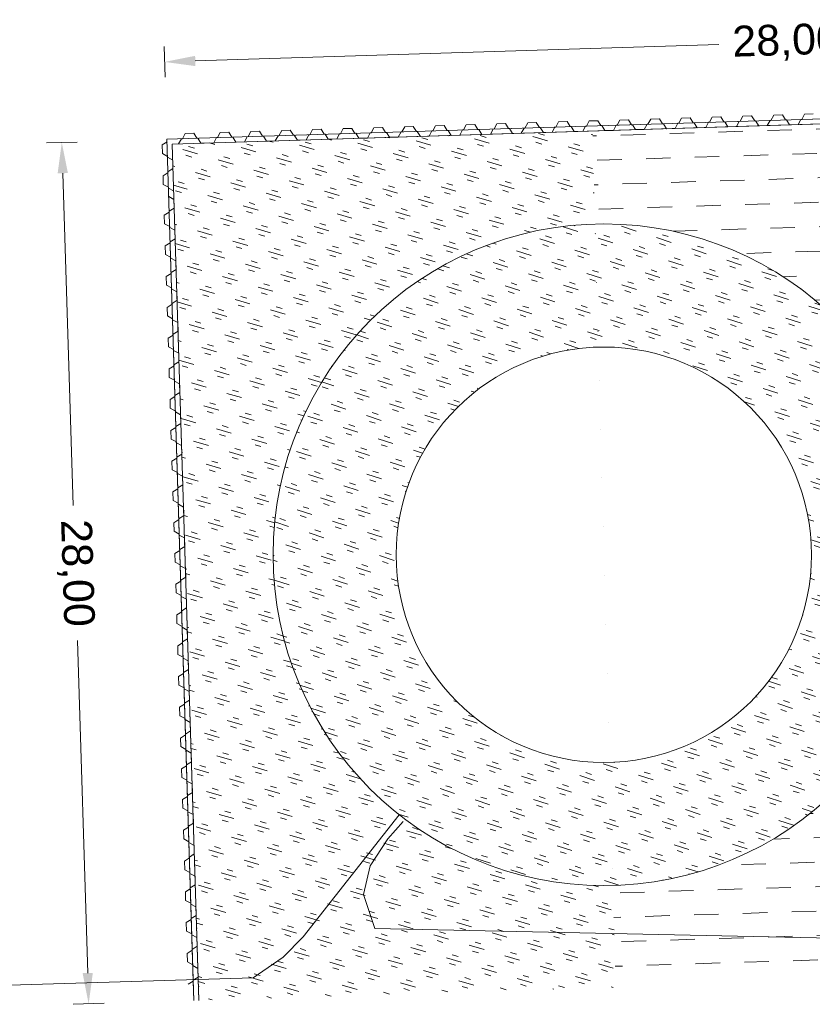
# Model space of a CAD drawing. Header units: metres. Extents: x 68442 to 71740, y 407111 to 411160.
# Tile 152 of 186: x 69305 to 69331, y 409077 to 409109. Entities that reach past the tile are written whole.
import ezdxf

# ---------------------------------------------------------------- set-up
doc = ezdxf.new("R2010")
doc.units = ezdxf.units.M
doc.layers.get('Defpoints').update_dxf_attribs({"lineweight": 0})
doc.layers.add('MACG_n_inr_damwand', color=1, linetype='Continuous', lineweight=0, plot=False, transparency=0.8)
for name, color, linetype, lineweight, transparency in [('MACG_n_maatvoering', 3, 'Continuous', 0, 0.8), ('MACG_n_vhr_arc_gravel', 34, 'Continuous', 0, 0.8), ('MACG_n_vhr_arc_preassembly_13.5', 6, 'Continuous', 0, 0.8), ('MACG_n_vhr_kant_', 7, 'Continuous', 0, 0.8)]:
    doc.layers.add(name, color=color, linetype=linetype, lineweight=lineweight, transparency=transparency)
doc.layers.add('RS AB Kabel', color=224, linetype='Continuous', lineweight=0)
doc.layers.add('RS AB Mantelbuis', color=1, linetype='Continuous', lineweight=0)
doc.styles.add('MACG_standaard', font='arial.ttf', dxfattribs={"height": 2})
doc.dimstyles.new('MACG_standaard', dxfattribs={"dimscale": 0, "dimtxt": 2, "dimasz": 2, "dimexe": 1, "dimexo": 0.1, "dimgap": 1, "dimtad": 0, "dimzin": 1, "dimtxsty": 'MACG_standaard', "dimcen": 0, "dimclrd": 256, "dimclre": 256, "dimclrt": 256, "dimazin": 0, "dimtfac": 1, "dimtofl": 0, "dimtmove": 1, "dimatfit": 3, "dimfxl": 1, "dimfxlon": 1, "dimtfill": 1, "dimlwd": -1, "dimlwe": -1, "dimarcsym": 0})

# ---------------------------------------------------------------- blocks, each defined once
blk = doc.blocks.new('*D5')
at = {"layer": 'Defpoints', "color": 0, "transparency": 16777216}
for p in [(69309.79916262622, 409105.5034721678), (69306.38161901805, 409105.3968479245), (69310.67231223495, 409077.5170895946)]:
    blk.add_point(p, dxfattribs=at)
at = {"layer": 'MACG_n_maatvoering', "transparency": 16777216}
for p, q in [((69306.88137584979, 409105.4124398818), (69305.88186218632, 409105.3812559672)), ((69306.41280293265, 409104.397334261), (69306.74977427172, 409093.596655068)), ((69307.22358471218, 409078.4099790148), (69306.8866133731, 409089.2106582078)), ((69307.75452545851, 409077.4260573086), (69306.75501179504, 409077.394873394))]:
    blk.add_line(p, q, dxfattribs=at)
for points in [[(69306.57938854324, 409104.4025315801), (69306.24621732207, 409104.392136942), (69306.38161901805, 409105.3968479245)], [(69307.39017032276, 409078.4151763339), (69307.0569991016, 409078.4047816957), (69307.25476862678, 409077.4104653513)]]:
    blk.add_solid(points, dxfattribs=at)
at = {"layer": 'MACG_n_maatvoering', "transparency": 16777216, "insert": (69306.81819382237, 409091.4036566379), "char_height": 1, "attachment_point": 5, "rotation": 271.7869963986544, "style": 'MACG_standaard', "bg_fill": 3, "box_fill_scale": 1.1, "bg_fill_color": 256, "bg_fill_true_color": 13158600, "bg_fill_transparency": 0}
blk.add_mtext('28,00', dxfattribs=at)
blk = doc.blocks.new('*D4')
at = {"layer": 'Defpoints', "color": 0, "transparency": 16777216}
for p in [(69337.70773773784, 409108.8868842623), (69337.7860277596, 409106.3761684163), (69309.79916262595, 409105.5034721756)]:
    blk.add_point(p, dxfattribs=at)
at = {"layer": 'MACG_n_maatvoering', "transparency": 16777216}
for p, q in [((69337.72332133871, 409108.3871271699), (69337.69215413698, 409109.3866413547)), ((69336.70822355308, 409108.8557170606), (69332.11817369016, 409108.7125885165)), ((69309.73645620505, 409107.5144309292), (69309.70528900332, 409108.513945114)), ((69310.72038678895, 409108.0453552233), (69327.73217454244, 409108.5758227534))]:
    blk.add_line(p, q, dxfattribs=at)
for points in [[(69336.70302901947, 409109.0223027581), (69336.71341808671, 409108.6891313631), (69337.70773773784, 409108.8868842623)], [(69310.71519225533, 409108.2119409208), (69310.72558132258, 409107.8787695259), (69309.72087260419, 409108.0141880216)]]:
    blk.add_solid(points, dxfattribs=at)
at = {"layer": 'MACG_n_maatvoering', "transparency": 16777216, "insert": (69329.92517411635, 409108.644205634), "char_height": 1, "attachment_point": 5, "rotation": 1.7860383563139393, "style": 'MACG_standaard', "bg_fill": 3, "box_fill_scale": 1.1, "bg_fill_color": 256, "bg_fill_true_color": 13158600, "bg_fill_transparency": 0}
blk.add_mtext('28,00', dxfattribs=at)

msp = doc.modelspace()

# ---------------------------------------------------------------- hatches: boundary and pattern name
at = {"layer": 'MACG_n_vhr_arc_gravel'}
h = msp.add_hatch(dxfattribs=at)
h.set_pattern_fill('GOST_GLASS', color=256, scale=0.2, angle=297.1173132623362, style=0)
h.set_pattern_definition([(343.6861343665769, (34654.98766269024, 204552.5815414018), (0.4073030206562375, -0.7443817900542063), [0.5, -0.7000000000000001]), (343.6861343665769, (34655.08948842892, 204552.3954459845), (0.4073030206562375, -0.7443817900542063), [0.2, -1]), (343.6861343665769, (34655.17375810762, 204552.6833671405), (0.4073030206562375, -0.7443817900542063), [0.2, -1])])
edge = h.paths.add_edge_path()
edge.add_line((69323.70569002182, 409102.7459704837), (69323.63470121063, 409105.7698189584))
edge.add_line((69323.63470121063, 409105.7698189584), (69309.96969301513, 409105.3437095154))
edge.add_line((69309.96969301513, 409105.3437095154), (69310.83719940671, 409077.5222409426))
edge.add_line((69310.83719940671, 409077.5222409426), (69324.38358543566, 409077.9454524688))
edge.add_line((69324.38358543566, 409077.9454524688), (69324.29430997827, 409081.2540295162))
edge.add_arc((69324.00000000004, 409092), 10.75000000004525, 181.5688211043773, 271.56882110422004, ccw=False)
edge.add_arc((69323.99999999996, 409092.0000000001), 10.74999999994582, 91.56882110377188, 181.5688211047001, ccw=False)
h = msp.add_hatch(dxfattribs=at)
h.set_pattern_fill('GOST_GLASS', color=256, scale=0.2, angle=297.1173132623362, style=0)
h.set_pattern_definition([(342.1173132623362, (367.9999999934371, 12.00000000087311), (0.3867709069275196, -0.7552537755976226), [0.5, -0.7000000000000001]), (342.1173132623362, (368.0966927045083, 11.8111865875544), (0.3867709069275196, -0.7552537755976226), [0.2, -1]), (342.1173132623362, (368.1888134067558, 12.09669271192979), (0.3867709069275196, -0.7552537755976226), [0.2, -1])])
h.paths.add_polyline_path([(69334.75000000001, 409091.9999999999, 1), (69313.24999999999, 409091.9999999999, 1)])
h.paths.add_polyline_path([(69317.25000000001, 409091.9999999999, -1), (69330.74999999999, 409091.9999999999, -1)], flags=16)
at = {"layer": 'MACG_n_vhr_arc_preassembly_13.5'}
h = msp.add_hatch(dxfattribs=at)
h.set_pattern_fill('DASH', color=256, scale=0.4999999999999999, angle=181.7860383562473)
h.set_pattern_definition([(181.7860383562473, (69982.3729599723, 409427.9198574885), (-0.7686254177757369, -0.8181033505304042), [0.7937499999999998, -0.7937499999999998])])
edge = h.paths.add_edge_path()
edge.add_line((69323.81520071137, 409098.7474698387), (69323.7056900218, 409102.7459704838))
edge.add_arc((69324.00000000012, 409091.9999999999), 10.75000000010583, 91.56882110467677, 181.5688211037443)
edge.add_arc((69324.00000000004, 409092.0000000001), 10.75000000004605, 181.5688211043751, 271.5688211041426)
edge.add_line((69324.29430997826, 409081.2540295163), (69324.18479928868, 409085.2525301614))
edge.add_arc((69324.00000000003, 409092), 6.749999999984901, 181.5688211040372, 271.56882110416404, ccw=False)
edge.add_arc((69323.99999999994, 409092.0000000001), 6.749999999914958, 91.56882110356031, 181.5688211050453, ccw=False)
edge = h.paths.add_edge_path(flags=16)
edge.add_arc((69323.99999999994, 409092.0000000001), 6.749999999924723, 91.56882110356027, 181.5688211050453)
edge.add_arc((69324.00000000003, 409092), 6.74999999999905, 181.5688211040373, 271.568821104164)
edge.add_line((69324.18479928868, 409085.2525301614), (69323.81520071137, 409098.7474698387))
edge = h.paths.add_edge_path(flags=16)
edge.add_arc((69324, 409091.9999999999), 6.749999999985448, 0, 360)
edge = h.paths.add_edge_path()
edge.add_arc((69324.00000000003, 409091.9999999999), 10.75, 0, 360)
edge = h.paths.add_edge_path(flags=16)
edge.add_arc((69324.00000000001, 409091.9999999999), 6.749999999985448, 0, 360)
edge = h.paths.add_edge_path(flags=16)
edge.add_arc((69324, 409091.9999999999), 6.749999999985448, 0, 360)
edge = h.paths.add_edge_path(flags=16)
edge.add_arc((69324.00000000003, 409091.9999999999), 6.75, 0, 360)
h.paths.add_polyline_path([(69324.38261980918, 409077.945422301), (69323.63470121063, 409105.7698189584), (69337.62625050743, 409106.2061059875), (69338.16758788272, 409088.8851818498), (69344.16467299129, 409089.0721850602), (69344.4129769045, 409081.0754525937), (69338.0704426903, 409080.8775713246), (69338.1483492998, 409078.380491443)])

# ---------------------------------------------------------------- linework, layer by layer
at = {"layer": 'MACG_n_inr_damwand'}
for p, q in [((69309.79963058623, 409105.5034867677), (69337.6008705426, 409106.3708600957)), ((69309.96969294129, 409105.3437118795), (69337.29970947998, 409106.1959260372)), ((69323.43447306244, 409105.9286555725), (69323.5242985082, 409106.0960813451)), ((69323.5242985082, 409106.0960813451), (69323.80416247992, 409106.1048081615)), ((69323.80416247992, 409106.1048081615), (69323.90424472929, 409105.9433041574)), ((69324.4339872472, 409105.9598227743), (69324.52381269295, 409106.1272485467)), ((69324.52381269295, 409106.1272485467), (69324.80367666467, 409106.1359753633)), ((69324.80367666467, 409106.1359753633), (69324.90375891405, 409105.9744713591)), ((69325.43350143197, 409105.990989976), (69325.52332687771, 409106.1584157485)), ((69325.52332687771, 409106.1584157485), (69325.80319084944, 409106.167142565)), ((69325.80319084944, 409106.167142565), (69325.9032730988, 409106.0056385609)), ((69326.43301561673, 409106.0221571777), (69326.52284106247, 409106.1895829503)), ((69326.52284106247, 409106.1895829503), (69326.80270503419, 409106.1983097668)), ((69326.80270503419, 409106.1983097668), (69326.90278728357, 409106.0368057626)), ((69327.43252980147, 409106.0533243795), (69327.52235524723, 409106.220750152)), ((69327.52235524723, 409106.220750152), (69327.80221921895, 409106.2294769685)), ((69327.80221921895, 409106.2294769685), (69327.90230146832, 409106.0679729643)), ((69328.31223311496, 409105.9161307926), (69328.4020585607, 409106.0835565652)), ((69328.4020585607, 409106.0835565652), (69328.43204398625, 409106.0844915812)), ((69328.43204398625, 409106.0844915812), (69328.52186943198, 409106.2519173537)), ((69328.52186943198, 409106.2519173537), (69328.80173340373, 409106.2606441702)), ((69328.80173340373, 409106.2606441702), (69328.90181565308, 409106.099140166)), ((69328.90181565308, 409106.099140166), (69328.91680836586, 409106.0996076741)), ((69328.91680836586, 409106.0996076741), (69328.93180107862, 409106.1000751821)), ((69328.93180107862, 409106.1000751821), (69329.03188332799, 409105.9385711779)), ((69329.31174729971, 409105.9472979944), (69329.40157274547, 409106.1147237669)), ((69329.40157274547, 409106.1147237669), (69329.431558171, 409106.1156587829)), ((69329.431558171, 409106.1156587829), (69329.52138361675, 409106.2830845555)), ((69329.52138361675, 409106.2830845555), (69329.80124758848, 409106.291811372)), ((69329.80124758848, 409106.291811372), (69329.90132983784, 409106.1303073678)), ((69329.90132983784, 409106.1303073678), (69329.9163225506, 409106.1307748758)), ((69329.9163225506, 409106.1307748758), (69329.93131526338, 409106.1312423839)), ((69329.93131526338, 409106.1312423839), (69330.03139751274, 409105.9697383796)), ((69330.31126148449, 409105.9784651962), (69330.40108693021, 409106.1458909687)), ((69330.40108693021, 409106.1458909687), (69330.43107235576, 409106.1468259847)), ((69330.43107235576, 409106.1468259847), (69330.5208978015, 409106.3142517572)), ((69330.5208978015, 409106.3142517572), (69330.80076177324, 409106.3229785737)), ((69312.52964247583, 409105.7532421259), (69312.80950644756, 409105.7619689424)), ((69312.80950644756, 409105.7619689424), (69312.90958869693, 409105.6004649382)), ((69313.43933121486, 409105.6169835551), (69313.52915666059, 409105.7844093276)), ((69313.52915666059, 409105.7844093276), (69313.80902063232, 409105.7931361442)), ((69313.80902063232, 409105.7931361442), (69313.90910288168, 409105.63163214)), ((69314.4388453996, 409105.6481507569), (69314.52867084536, 409105.8155765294)), ((69314.52867084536, 409105.8155765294), (69314.80853481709, 409105.8243033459)), ((69314.80853481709, 409105.8243033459), (69314.90861706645, 409105.6627993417)), ((69315.43835958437, 409105.6793179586), (69315.52818503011, 409105.8467437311)), ((69315.52818503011, 409105.8467437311), (69315.80804900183, 409105.8554705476)), ((69315.80804900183, 409105.8554705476), (69315.90813125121, 409105.6939665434)), ((69316.43787376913, 409105.7104851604), (69316.52769921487, 409105.8779109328)), ((69316.52769921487, 409105.8779109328), (69316.80756318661, 409105.8866377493)), ((69316.80756318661, 409105.8866377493), (69316.90764543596, 409105.7251337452)), ((69317.43738795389, 409105.741652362), (69317.52721339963, 409105.9090781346)), ((69317.52721339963, 409105.9090781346), (69317.80707737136, 409105.9178049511)), ((69317.80707737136, 409105.9178049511), (69317.90715962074, 409105.7563009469)), ((69317.90715962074, 409105.7563009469), (69317.9221523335, 409105.7567684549)), ((69317.9221523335, 409105.7567684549), (69317.93714504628, 409105.757235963)), ((69317.93714504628, 409105.757235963), (69318.03722729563, 409105.5957319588)), ((69318.31709126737, 409105.6044587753), (69318.4069167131, 409105.7718845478)), ((69318.4069167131, 409105.7718845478), (69318.43690213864, 409105.7728195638)), ((69318.43690213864, 409105.7728195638), (69318.5267275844, 409105.9402453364)), ((69318.5267275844, 409105.9402453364), (69318.80659155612, 409105.9489721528)), ((69318.80659155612, 409105.9489721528), (69318.90667380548, 409105.7874681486)), ((69318.90667380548, 409105.7874681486), (69318.92166651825, 409105.7879356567)), ((69318.92166651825, 409105.7879356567), (69318.93665923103, 409105.7884031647)), ((69318.93665923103, 409105.7884031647), (69319.03674148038, 409105.6268991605)), ((69319.31660545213, 409105.6356259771), (69319.40643089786, 409105.8030517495)), ((69319.40643089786, 409105.8030517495), (69319.43641632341, 409105.8039867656)), ((69319.43641632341, 409105.8039867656), (69319.52624176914, 409105.9714125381)), ((69319.52624176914, 409105.9714125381), (69319.80610574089, 409105.9801393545)), ((69319.80610574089, 409105.9801393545), (69319.90618799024, 409105.8186353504)), ((69319.90618799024, 409105.8186353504), (69319.92118070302, 409105.8191028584)), ((69319.92118070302, 409105.8191028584), (69319.93617341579, 409105.8195703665)), ((69319.93617341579, 409105.8195703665), (69320.03625566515, 409105.6580663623)), ((69320.31611963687, 409105.6667931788), (69320.40594508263, 409105.8342189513)), ((69320.40594508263, 409105.8342189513), (69320.43593050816, 409105.8351539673)), ((69320.43593050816, 409105.8351539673), (69320.52575595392, 409106.0025797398)), ((69320.52575595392, 409106.0025797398), (69320.80561992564, 409106.0113065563)), ((69320.80561992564, 409106.0113065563), (69320.905702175, 409105.8498025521)), ((69320.905702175, 409105.8498025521), (69320.92069488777, 409105.8502700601)), ((69320.92069488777, 409105.8502700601), (69320.93568760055, 409105.8507375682)), ((69320.93568760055, 409105.8507375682), (69321.0357698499, 409105.689233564)), ((69321.31563382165, 409105.6979603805), (69321.40545926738, 409105.865386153)), ((69321.40545926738, 409105.865386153), (69321.43544469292, 409105.8663211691)), ((69321.43544469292, 409105.8663211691), (69321.52527013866, 409106.0337469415)), ((69321.52527013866, 409106.0337469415), (69321.8051341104, 409106.042473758)), ((69321.8051341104, 409106.042473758), (69321.90521635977, 409105.8809697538)), ((69321.90521635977, 409105.8809697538), (69321.92020907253, 409105.8814372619)), ((69321.92020907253, 409105.8814372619), (69321.93520178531, 409105.8819047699)), ((69321.93520178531, 409105.8819047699), (69322.03528403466, 409105.7204007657)), ((69322.3151480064, 409105.7291275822), (69322.40497345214, 409105.8965533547)), ((69322.40497345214, 409105.8965533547), (69322.4349588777, 409105.8974883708)), ((69322.4349588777, 409105.8974883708), (69322.52478432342, 409106.0649141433)), ((69322.52478432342, 409106.0649141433), (69322.80464829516, 409106.0736409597)), ((69322.80464829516, 409106.0736409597), (69322.90473054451, 409105.9121369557)), ((69322.90473054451, 409105.9121369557), (69322.91972325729, 409105.9126044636)), ((69322.91972325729, 409105.9126044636), (69322.93471597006, 409105.9130719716)), ((69322.93471597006, 409105.9130719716), (69323.03479821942, 409105.7515679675)), ((69323.03479821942, 409105.7515679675), (69323.31466219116, 409105.760294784)), ((69323.31466219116, 409105.760294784), (69323.4044876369, 409105.9277205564)), ((69323.4044876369, 409105.9277205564), (69323.43447306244, 409105.9286555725)), ((69323.90424472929, 409105.9433041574), (69323.91923744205, 409105.9437716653)), ((69323.91923744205, 409105.9437716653), (69323.93423015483, 409105.9442391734)), ((69323.93423015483, 409105.9442391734), (69324.03431240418, 409105.7827351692)), ((69324.03431240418, 409105.7827351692), (69324.31417637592, 409105.7914619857)), ((69324.31417637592, 409105.7914619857), (69324.40400182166, 409105.9588877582)), ((69324.40400182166, 409105.9588877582), (69324.4339872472, 409105.9598227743)), ((69324.90375891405, 409105.9744713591), (69324.9187516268, 409105.9749388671)), ((69324.9187516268, 409105.9749388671), (69324.93374433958, 409105.9754063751)), ((69324.93374433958, 409105.9754063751), (69325.03382658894, 409105.813902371)), ((69325.03382658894, 409105.813902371), (69325.31369056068, 409105.8226291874)), ((69325.31369056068, 409105.8226291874), (69325.40351600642, 409105.99005496)), ((69325.40351600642, 409105.99005496), (69325.43350143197, 409105.990989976)), ((69325.9032730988, 409106.0056385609), (69325.91826581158, 409106.0061060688)), ((69325.91826581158, 409106.0061060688), (69325.93325852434, 409106.0065735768)), ((69325.93325852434, 409106.0065735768), (69326.0333407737, 409105.8450695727)), ((69326.0333407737, 409105.8450695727), (69326.31320474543, 409105.8537963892)), ((69326.31320474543, 409105.8537963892), (69326.40303019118, 409106.0212221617)), ((69326.40303019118, 409106.0212221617), (69326.43301561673, 409106.0221571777)), ((69326.90278728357, 409106.0368057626), (69326.91777999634, 409106.0372732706)), ((69326.91777999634, 409106.0372732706), (69326.93277270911, 409106.0377407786)), ((69326.93277270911, 409106.0377407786), (69327.03285495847, 409105.8762367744)), ((69327.03285495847, 409105.8762367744), (69327.3127189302, 409105.8849635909)), ((69327.3127189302, 409105.8849635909), (69327.40254437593, 409106.0523893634)), ((69327.40254437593, 409106.0523893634), (69327.43252980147, 409106.0533243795)), ((69327.90230146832, 409106.0679729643), (69327.91729418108, 409106.0684404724)), ((69327.91729418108, 409106.0684404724), (69327.93228689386, 409106.0689079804)), ((69327.93228689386, 409106.0689079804), (69328.03236914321, 409105.9074039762)), ((69328.03236914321, 409105.9074039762), (69328.31223311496, 409105.9161307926)), ((69329.03188332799, 409105.9385711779), (69329.31174729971, 409105.9472979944)), ((69330.03139751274, 409105.9697383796), (69330.31126148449, 409105.9784651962)), ((69310.652593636, 409078.1494536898), (69309.79963058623, 409105.5034867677)), ((69310.1795768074, 409105.35070958), (69310.26940225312, 409105.5181353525)), ((69310.26940225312, 409105.5181353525), (69310.29938767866, 409105.5190703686)), ((69310.29938767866, 409105.5190703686), (69310.38921312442, 409105.6864961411)), ((69310.38921312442, 409105.6864961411), (69310.66907709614, 409105.6952229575)), ((69310.66907709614, 409105.6952229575), (69310.76915934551, 409105.5337189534)), ((69310.76915934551, 409105.5337189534), (69310.78415205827, 409105.5341864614)), ((69310.78415205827, 409105.5341864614), (69310.79914477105, 409105.5346539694)), ((69310.79914477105, 409105.5346539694), (69310.8992270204, 409105.3731499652)), ((69311.32049197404, 409105.3862883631), (69311.4103174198, 409105.5537141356)), ((69311.4103174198, 409105.5537141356), (69311.44030284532, 409105.5546491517)), ((69311.44030284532, 409105.5546491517), (69311.53012829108, 409105.7220749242)), ((69311.53012829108, 409105.7220749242), (69311.8099922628, 409105.7308017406)), ((69311.8099922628, 409105.7308017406), (69311.91007451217, 409105.5692977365)), ((69311.91007451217, 409105.5692977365), (69311.92506722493, 409105.5697652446)), ((69311.92506722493, 409105.5697652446), (69311.94005993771, 409105.5702327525)), ((69311.94005993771, 409105.5702327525), (69312.04014218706, 409105.4087287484)), ((69312.32000615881, 409105.4174555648), (69312.40983160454, 409105.5848813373)), ((69312.40983160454, 409105.5848813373), (69312.43981703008, 409105.5858163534)), ((69312.43981703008, 409105.5858163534), (69312.52964247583, 409105.7532421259)), ((69312.90958869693, 409105.6004649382), (69312.9245814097, 409105.6009324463)), ((69312.9245814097, 409105.6009324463), (69312.93957412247, 409105.6013999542)), ((69312.93957412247, 409105.6013999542), (69313.03965637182, 409105.4398959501)), ((69313.03965637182, 409105.4398959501), (69313.31952034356, 409105.4486227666)), ((69313.31952034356, 409105.4486227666), (69313.4093457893, 409105.6160485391)), ((69313.4093457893, 409105.6160485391), (69313.43933121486, 409105.6169835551)), ((69313.90910288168, 409105.63163214), (69313.92409559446, 409105.632099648)), ((69313.92409559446, 409105.632099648), (69313.93908830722, 409105.632567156)), ((69313.93908830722, 409105.632567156), (69314.03917055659, 409105.4710631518)), ((69314.03917055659, 409105.4710631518), (69314.31903452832, 409105.4797899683)), ((69314.31903452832, 409105.4797899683), (69314.40885997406, 409105.6472157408)), ((69314.40885997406, 409105.6472157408), (69314.4388453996, 409105.6481507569)), ((69314.90861706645, 409105.6627993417), (69314.92360977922, 409105.6632668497)), ((69314.92360977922, 409105.6632668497), (69314.938602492, 409105.6637343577)), ((69314.938602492, 409105.6637343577), (69315.03868474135, 409105.5022303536)), ((69315.03868474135, 409105.5022303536), (69315.31854871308, 409105.51095717)), ((69315.31854871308, 409105.51095717), (69315.40837415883, 409105.6783829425)), ((69315.40837415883, 409105.6783829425), (69315.43835958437, 409105.6793179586)), ((69315.90813125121, 409105.6939665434), (69315.92312396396, 409105.6944340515)), ((69315.92312396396, 409105.6944340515), (69315.93811667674, 409105.6949015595)), ((69315.93811667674, 409105.6949015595), (69316.03819892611, 409105.5333975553)), ((69316.03819892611, 409105.5333975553), (69316.31806289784, 409105.5421243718)), ((69316.31806289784, 409105.5421243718), (69316.40788834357, 409105.7095501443)), ((69316.40788834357, 409105.7095501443), (69316.43787376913, 409105.7104851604)), ((69316.90764543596, 409105.7251337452), (69316.92263814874, 409105.7256012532)), ((69316.92263814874, 409105.7256012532), (69316.9376308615, 409105.7260687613)), ((69316.9376308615, 409105.7260687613), (69317.03771311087, 409105.564564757)), ((69317.03771311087, 409105.564564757), (69317.31757708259, 409105.5732915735)), ((69317.31757708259, 409105.5732915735), (69317.40740252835, 409105.7407173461)), ((69317.40740252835, 409105.7407173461), (69317.43738795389, 409105.741652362)), ((69318.03722729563, 409105.5957319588), (69318.31709126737, 409105.6044587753)), ((69319.03674148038, 409105.6268991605), (69319.31660545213, 409105.6356259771)), ((69320.03625566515, 409105.6580663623), (69320.31611963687, 409105.6667931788)), ((69321.0357698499, 409105.689233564), (69321.31563382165, 409105.6979603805)), ((69322.03528403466, 409105.7204007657), (69322.3151480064, 409105.7291275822)), ((69309.64084836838, 409105.3161184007), (69309.80235237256, 409105.41620065)), ((69309.64957518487, 409105.036254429), (69309.64084836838, 409105.3161184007)), ((69310.8370963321, 409077.5265853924), (69309.96969294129, 409105.3437118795)), ((69310.8992270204, 409105.3731499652), (69311.17909099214, 409105.3818767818)), ((69312.04014218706, 409105.4087287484), (69312.32000615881, 409105.4174555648)), ((69309.81700095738, 409104.9464289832), (69309.64957518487, 409105.036254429)), ((69309.98536174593, 409104.8266181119), (69309.81793597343, 409104.9164435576)), ((69309.98536174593, 409104.8266181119), (69309.81793597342, 409104.9164435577)), ((69309.83258455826, 409104.4466718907), (69309.99408856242, 409104.5467541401)), ((69309.67201557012, 409104.3166042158), (69309.8335195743, 409104.4166864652)), ((69309.68074238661, 409104.0367402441), (69309.67201557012, 409104.3166042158)), ((69309.84816815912, 409103.9469147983), (69309.68074238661, 409104.0367402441)), ((69310.01652894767, 409103.8271039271), (69309.84910317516, 409103.9169293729)), ((69309.85782999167, 409103.6370654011), (69309.85736248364, 409103.6520581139)), ((69310.02525576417, 409103.5472399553), (69309.85782999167, 409103.6370654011)), ((69310.03398258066, 409103.2673759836), (69310.02525576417, 409103.5472399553)), ((69309.8724785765, 409103.1672937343), (69310.03398258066, 409103.2673759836)), ((69309.71190958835, 409103.0372260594), (69309.87341359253, 409103.1373083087)), ((69309.72063640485, 409102.7573620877), (69309.71190958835, 409103.0372260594)), ((69309.8729460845, 409103.1523010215), (69309.8724785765, 409103.1672937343)), ((69309.87341359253, 409103.1373083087), (69309.8729460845, 409103.1523010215)), ((69309.88806217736, 409102.6675366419), (69309.72063640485, 409102.7573620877)), ((69309.8889971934, 409102.6375512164), (69309.88806217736, 409102.6675366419)), ((69310.0564229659, 409102.5477257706), (69309.8889971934, 409102.6375512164)), ((69309.90364577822, 409102.1677795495), (69310.0651497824, 409102.2678617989)), ((69310.0651497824, 409102.2678617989), (69310.0564229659, 409102.5477257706)), ((69309.74307679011, 409102.0377118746), (69309.90458079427, 409102.137794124)), ((69309.75180360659, 409101.7578479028), (69309.74307679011, 409102.0377118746)), ((69309.90411328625, 409102.1527868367), (69309.90364577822, 409102.1677795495)), ((69309.90458079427, 409102.137794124), (69309.90411328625, 409102.1527868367)), ((69309.91922937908, 409101.6680224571), (69309.75180360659, 409101.7578479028)), ((69309.92016439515, 409101.6380370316), (69309.91922937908, 409101.6680224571)), ((69310.08759016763, 409101.5482115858), (69309.92016439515, 409101.6380370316)), ((69310.09631698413, 409101.2683476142), (69310.08759016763, 409101.5482115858)), ((69309.77424399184, 409101.0381976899), (69309.93574799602, 409101.1382799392)), ((69309.78297080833, 409100.7583337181), (69309.77424399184, 409101.0381976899)), ((69309.93481297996, 409101.1682653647), (69310.09631698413, 409101.2683476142)), ((69309.93528048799, 409101.153272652), (69309.93481297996, 409101.1682653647)), ((69309.93574799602, 409101.1382799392), (69309.93528048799, 409101.153272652)), ((69309.95039658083, 409100.6685082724), (69309.78297080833, 409100.7583337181)), ((69309.95133159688, 409100.6385228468), (69309.95039658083, 409100.6685082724)), ((69310.11875736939, 409100.5486974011), (69309.95133159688, 409100.6385228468)), ((69310.12748418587, 409100.2688334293), (69310.11875736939, 409100.5486974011)), ((69309.80541119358, 409100.0386835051), (69309.96691519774, 409100.1387657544)), ((69309.81413801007, 409099.7588195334), (69309.80541119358, 409100.0386835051)), ((69309.9659801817, 409100.16875118), (69310.12748418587, 409100.2688334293)), ((69309.96644768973, 409100.1537584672), (69309.9659801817, 409100.16875118)), ((69309.96691519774, 409100.1387657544), (69309.96644768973, 409100.1537584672)), ((69309.98156378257, 409099.6689940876), (69309.81413801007, 409099.7588195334)), ((69309.98249879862, 409099.6390086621), (69309.98156378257, 409099.6689940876)), ((69310.14992457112, 409099.5491832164), (69309.98249879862, 409099.6390086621)), ((69310.15865138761, 409099.2693192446), (69310.14992457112, 409099.5491832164)), ((69309.83657839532, 409099.0391693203), (69309.9980823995, 409099.1392515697)), ((69309.8453052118, 409098.7593053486), (69309.83657839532, 409099.0391693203)), ((69309.99714738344, 409099.1692369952), (69310.15865138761, 409099.2693192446)), ((69309.99761489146, 409099.1542442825), (69309.99714738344, 409099.1692369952)), ((69309.9980823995, 409099.1392515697), (69309.99761489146, 409099.1542442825)), ((69310.01273098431, 409098.6694799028), (69309.8453052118, 409098.7593053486)), ((69310.01366600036, 409098.6394944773), (69310.01273098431, 409098.6694799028)), ((69310.18109177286, 409098.5496690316), (69310.01366600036, 409098.6394944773)), ((69310.18981858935, 409098.2698050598), (69310.18109177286, 409098.5496690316)), ((69309.86774559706, 409098.0396551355), (69310.02924960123, 409098.1397373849)), ((69310.02831458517, 409098.1697228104), (69310.18981858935, 409098.2698050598)), ((69310.02878209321, 409098.1547300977), (69310.02831458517, 409098.1697228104)), ((69310.02924960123, 409098.1397373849), (69310.02878209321, 409098.1547300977)), ((69309.87647241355, 409097.7597911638), (69309.86774559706, 409098.0396551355)), ((69310.04389818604, 409097.6699657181), (69309.87647241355, 409097.7597911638)), ((69310.0448332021, 409097.6399802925), (69310.04389818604, 409097.6699657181)), ((69310.2122589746, 409097.5501548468), (69310.0448332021, 409097.6399802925)), ((69310.22098579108, 409097.2702908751), (69310.2122589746, 409097.5501548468)), ((69309.89891279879, 409097.0401409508), (69310.06041680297, 409097.1402232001)), ((69310.05948178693, 409097.1702086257), (69310.22098579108, 409097.2702908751)), ((69310.05994929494, 409097.1552159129), (69310.05948178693, 409097.1702086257)), ((69310.06041680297, 409097.1402232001), (69310.05994929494, 409097.1552159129)), ((69309.90763961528, 409096.7602769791), (69309.89891279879, 409097.0401409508)), ((69310.07506538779, 409096.6704515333), (69309.90763961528, 409096.7602769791)), ((69310.07600040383, 409096.6404661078), (69310.07506538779, 409096.6704515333)), ((69310.24342617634, 409096.5506406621), (69310.07600040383, 409096.6404661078)), ((69310.25215299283, 409096.2707766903), (69310.24342617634, 409096.5506406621)), ((69310.09064898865, 409096.170694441), (69310.25215299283, 409096.2707766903)), ((69310.09111649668, 409096.1557017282), (69310.09064898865, 409096.170694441)), ((69309.93008000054, 409096.040626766), (69310.0915840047, 409096.1407090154)), ((69309.93880681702, 409095.7607627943), (69309.93008000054, 409096.040626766)), ((69310.0915840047, 409096.1407090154), (69310.09111649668, 409096.1557017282)), ((69310.10623258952, 409095.6709373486), (69309.93880681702, 409095.7607627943)), ((69310.10716760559, 409095.640951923), (69310.10623258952, 409095.6709373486)), ((69310.27459337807, 409095.5511264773), (69310.10716760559, 409095.640951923)), ((69310.28332019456, 409095.2712625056), (69310.27459337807, 409095.5511264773)), ((69310.1218161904, 409095.1711802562), (69310.28332019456, 409095.2712625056)), ((69309.96124720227, 409095.0411125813), (69310.12275120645, 409095.1411948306)), ((69309.96997401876, 409094.7612486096), (69309.96124720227, 409095.0411125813)), ((69310.12228369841, 409095.1561875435), (69310.1218161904, 409095.1711802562)), ((69310.12275120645, 409095.1411948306), (69310.12228369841, 409095.1561875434)), ((69310.13739979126, 409094.6714231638), (69309.96997401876, 409094.7612486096)), ((69310.13833480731, 409094.6414377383), (69310.13739979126, 409094.6714231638)), ((69310.30576057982, 409094.5516122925), (69310.13833480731, 409094.6414377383)), ((69310.15298339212, 409094.1716660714), (69310.3144873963, 409094.2717483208)), ((69310.3144873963, 409094.2717483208), (69310.30576057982, 409094.5516122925)), ((69309.99241440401, 409094.0415983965), (69310.15391840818, 409094.1416806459)), ((69310.0011412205, 409093.7617344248), (69309.99241440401, 409094.0415983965)), ((69310.15345090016, 409094.1566733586), (69310.15298339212, 409094.1716660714)), ((69310.15391840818, 409094.1416806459), (69310.15345090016, 409094.1566733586)), ((69310.168566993, 409093.671908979), (69310.0011412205, 409093.7617344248)), ((69310.16950200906, 409093.6419235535), (69310.168566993, 409093.671908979)), ((69310.33692778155, 409093.5520981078), (69310.16950200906, 409093.6419235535)), ((69310.34565459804, 409093.2722341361), (69310.33692778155, 409093.5520981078)), ((69310.02358160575, 409093.0420842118), (69310.18508560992, 409093.1421664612)), ((69310.03230842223, 409092.76222024), (69310.02358160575, 409093.0420842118)), ((69310.18415059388, 409093.1721518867), (69310.34565459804, 409093.2722341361)), ((69310.18461810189, 409093.1571591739), (69310.18415059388, 409093.1721518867)), ((69310.18508560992, 409093.1421664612), (69310.18461810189, 409093.1571591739)), ((69310.19973419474, 409092.6723947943), (69310.03230842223, 409092.76222024)), ((69310.2006692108, 409092.6424093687), (69310.19973419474, 409092.6723947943)), ((69310.36809498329, 409092.552583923), (69310.2006692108, 409092.6424093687)), ((69310.37682179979, 409092.2727199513), (69310.36809498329, 409092.552583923)), ((69310.0547488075, 409092.042570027), (69310.21625281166, 409092.1426522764)), ((69310.06347562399, 409091.7627060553), (69310.0547488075, 409092.042570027)), ((69310.2153177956, 409092.1726377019), (69310.37682179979, 409092.2727199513)), ((69310.21578530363, 409092.1576449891), (69310.2153177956, 409092.1726377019)), ((69310.21625281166, 409092.1426522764), (69310.21578530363, 409092.1576449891)), ((69310.23090139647, 409091.6728806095), (69310.06347562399, 409091.7627060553)), ((69310.23183641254, 409091.642895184), (69310.23090139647, 409091.6728806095)), ((69310.39926218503, 409091.5530697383), (69310.23183641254, 409091.642895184)), ((69310.40798900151, 409091.2732057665), (69310.39926218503, 409091.5530697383)), ((69310.08591600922, 409091.0430558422), (69310.2474200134, 409091.1431380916)), ((69310.09464282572, 409090.7631918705), (69310.08591600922, 409091.0430558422)), ((69310.24648499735, 409091.1731235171), (69310.40798900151, 409091.2732057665)), ((69310.24695250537, 409091.1581308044), (69310.24648499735, 409091.1731235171)), ((69310.2474200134, 409091.1431380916), (69310.24695250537, 409091.1581308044)), ((69310.26206859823, 409090.6733664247), (69310.09464282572, 409090.7631918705)), ((69310.26300361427, 409090.6433809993), (69310.26206859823, 409090.6733664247)), ((69310.43042938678, 409090.5535555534), (69310.26300361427, 409090.6433809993)), ((69310.43915620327, 409090.2736915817), (69310.43042938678, 409090.5535555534)), ((69310.11708321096, 409090.0435416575), (69310.27858721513, 409090.1436239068)), ((69310.27765219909, 409090.1736093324), (69310.43915620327, 409090.2736915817)), ((69310.27811970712, 409090.1586166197), (69310.27765219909, 409090.1736093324)), ((69310.27858721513, 409090.1436239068), (69310.27811970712, 409090.1586166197)), ((69310.12581002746, 409089.7636776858), (69310.11708321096, 409090.0435416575)), ((69310.29323579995, 409089.67385224), (69310.12581002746, 409089.7636776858)), ((69310.294170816, 409089.6438668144), (69310.29323579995, 409089.67385224)), ((69310.4615965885, 409089.5540413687), (69310.294170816, 409089.6438668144)), ((69310.470323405, 409089.274177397), (69310.4615965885, 409089.5540413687)), ((69310.1482504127, 409089.0440274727), (69310.30975441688, 409089.1441097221)), ((69310.30881940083, 409089.1740951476), (69310.470323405, 409089.274177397)), ((69310.30928690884, 409089.1591024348), (69310.30881940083, 409089.1740951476)), ((69310.30975441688, 409089.1441097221), (69310.30928690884, 409089.1591024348)), ((69310.15697722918, 409088.764163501), (69310.1482504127, 409089.0440274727)), ((69310.3244030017, 409088.6743380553), (69310.15697722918, 409088.764163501)), ((69310.32533801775, 409088.6443526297), (69310.3244030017, 409088.6743380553)), ((69310.49276379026, 409088.554527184), (69310.32533801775, 409088.6443526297)), ((69310.50149060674, 409088.2746632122), (69310.49276379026, 409088.554527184)), ((69310.33998660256, 409088.1745809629), (69310.50149060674, 409088.2746632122)), ((69310.3404541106, 409088.1595882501), (69310.33998660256, 409088.1745809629)), ((69310.34092161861, 409088.1445955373), (69310.3404541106, 409088.1595882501)), ((69310.17941761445, 409088.044513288), (69310.34092161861, 409088.1445955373)), ((69310.18814443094, 409087.7646493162), (69310.17941761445, 409088.044513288)), ((69310.35557020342, 409087.6748238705), (69310.18814443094, 409087.7646493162)), ((69310.35650521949, 409087.6448384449), (69310.35557020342, 409087.6748238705)), ((69310.52393099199, 409087.5550129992), (69310.35650521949, 409087.6448384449)), ((69310.53265780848, 409087.2751490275), (69310.52393099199, 409087.5550129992)), ((69310.37115380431, 409087.1750667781), (69310.53265780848, 409087.2751490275)), ((69310.21058481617, 409087.0449991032), (69310.37208882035, 409087.1450813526)), ((69310.21931163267, 409086.7651351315), (69310.21058481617, 409087.0449991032)), ((69310.37162131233, 409087.1600740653), (69310.37115380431, 409087.1750667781)), ((69310.37208882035, 409087.1450813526), (69310.37162131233, 409087.1600740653)), ((69310.38673740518, 409086.6753096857), (69310.21931163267, 409086.7651351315)), ((69310.38767242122, 409086.6453242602), (69310.38673740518, 409086.6753096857)), ((69310.55509819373, 409086.5554988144), (69310.38767242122, 409086.6453242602)), ((69310.40232100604, 409086.1755525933), (69310.56382501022, 409086.2756348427)), ((69310.56382501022, 409086.2756348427), (69310.55509819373, 409086.5554988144)), ((69310.24175201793, 409086.0454849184), (69310.4032560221, 409086.1455671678)), ((69310.25047883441, 409085.7656209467), (69310.24175201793, 409086.0454849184)), ((69310.40278851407, 409086.1605598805), (69310.40232100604, 409086.1755525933)), ((69310.4032560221, 409086.1455671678), (69310.40278851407, 409086.1605598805)), ((69310.4179046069, 409085.675795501), (69310.25047883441, 409085.7656209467)), ((69310.41883962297, 409085.6458100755), (69310.4179046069, 409085.675795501)), ((69310.58626539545, 409085.5559846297), (69310.41883962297, 409085.6458100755)), ((69310.59499221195, 409085.2761206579), (69310.58626539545, 409085.5559846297)), ((69310.27291921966, 409085.0459707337), (69310.43442322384, 409085.146052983)), ((69310.28164603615, 409084.7661067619), (69310.27291921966, 409085.0459707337)), ((69310.43348820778, 409085.1760384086), (69310.59499221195, 409085.2761206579)), ((69310.43395571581, 409085.1610456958), (69310.43348820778, 409085.1760384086)), ((69310.43442322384, 409085.146052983), (69310.43395571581, 409085.1610456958)), ((69310.44907180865, 409084.6762813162), (69310.28164603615, 409084.7661067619)), ((69310.4500068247, 409084.6462958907), (69310.44907180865, 409084.6762813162)), ((69310.61743259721, 409084.5564704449), (69310.4500068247, 409084.6462958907)), ((69310.62615941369, 409084.2766064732), (69310.61743259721, 409084.5564704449)), ((69310.3040864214, 409084.0464565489), (69310.46559042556, 409084.1465387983)), ((69310.31281323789, 409083.7665925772), (69310.3040864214, 409084.0464565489)), ((69310.46465540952, 409084.1765242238), (69310.62615941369, 409084.2766064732)), ((69310.46512291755, 409084.1615315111), (69310.46465540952, 409084.1765242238)), ((69310.46559042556, 409084.1465387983), (69310.46512291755, 409084.1615315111)), ((69310.48023901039, 409083.6767671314), (69310.31281323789, 409083.7665925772)), ((69310.48117402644, 409083.6467817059), (69310.48023901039, 409083.6767671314)), ((69310.64859979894, 409083.5569562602), (69310.48117402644, 409083.6467817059)), ((69310.65732661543, 409083.2770922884), (69310.64859979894, 409083.5569562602)), ((69310.33525362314, 409083.0469423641), (69310.49675762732, 409083.1470246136)), ((69310.34398043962, 409082.7670783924), (69310.33525362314, 409083.0469423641)), ((69310.49582261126, 409083.177010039), (69310.65732661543, 409083.2770922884)), ((69310.49629011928, 409083.1620173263), (69310.49582261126, 409083.177010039)), ((69310.49675762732, 409083.1470246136), (69310.49629011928, 409083.1620173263)), ((69310.51140621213, 409082.6772529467), (69310.34398043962, 409082.7670783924)), ((69310.51234122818, 409082.6472675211), (69310.51140621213, 409082.6772529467)), ((69310.67976700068, 409082.5574420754), (69310.51234122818, 409082.6472675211)), ((69310.68849381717, 409082.2775781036), (69310.67976700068, 409082.5574420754)), ((69310.36642082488, 409082.0474281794), (69310.52792482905, 409082.1475104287)), ((69310.52698981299, 409082.1774958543), (69310.68849381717, 409082.2775781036)), ((69310.52745732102, 409082.1625031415), (69310.52698981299, 409082.1774958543)), ((69310.52792482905, 409082.1475104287), (69310.52745732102, 409082.1625031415)), ((69310.37514764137, 409081.7675642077), (69310.36642082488, 409082.0474281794)), ((69310.54257341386, 409081.6777387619), (69310.37514764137, 409081.7675642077)), ((69310.54350842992, 409081.6477533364), (69310.54257341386, 409081.6777387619)), ((69310.71093420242, 409081.5579278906), (69310.54350842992, 409081.6477533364)), ((69310.7196610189, 409081.2780639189), (69310.71093420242, 409081.5579278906)), ((69310.39758802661, 409081.0479139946), (69310.55909203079, 409081.147996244)), ((69310.55815701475, 409081.1779816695), (69310.7196610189, 409081.2780639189)), ((69310.55862452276, 409081.1629889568), (69310.55815701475, 409081.1779816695)), ((69310.55909203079, 409081.147996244), (69310.55862452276, 409081.1629889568)), ((69310.4063148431, 409080.7680500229), (69310.39758802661, 409081.0479139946)), ((69310.57374061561, 409080.6782245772), (69310.4063148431, 409080.7680500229)), ((69310.57467563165, 409080.6482391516), (69310.57374061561, 409080.6782245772)), ((69310.74210140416, 409080.5584137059), (69310.57467563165, 409080.6482391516)), ((69310.75082822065, 409080.2785497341), (69310.74210140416, 409080.5584137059)), ((69310.58932421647, 409080.1784674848), (69310.75082822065, 409080.2785497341)), ((69310.5897917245, 409080.163474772), (69310.58932421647, 409080.1784674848)), ((69310.59025923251, 409080.1484820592), (69310.5897917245, 409080.163474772)), ((69310.42875522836, 409080.0483998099), (69310.59025923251, 409080.1484820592)), ((69310.43748204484, 409079.7685358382), (69310.42875522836, 409080.0483998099)), ((69310.60490781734, 409079.6787103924), (69310.43748204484, 409079.7685358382)), ((69310.6058428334, 409079.6487249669), (69310.60490781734, 409079.6787103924)), ((69310.77326860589, 409079.5588995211), (69310.6058428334, 409079.6487249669)), ((69310.78199542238, 409079.2790355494), (69310.77326860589, 409079.5588995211)), ((69310.62049141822, 409079.1789533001), (69310.78199542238, 409079.2790355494)), ((69310.45992243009, 409079.0488856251), (69310.62142643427, 409079.1489678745)), ((69310.46864924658, 409078.7690216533), (69310.45992243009, 409079.0488856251)), ((69310.62095892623, 409079.1639605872), (69310.62049141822, 409079.1789533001)), ((69310.62142643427, 409079.1489678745), (69310.62095892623, 409079.1639605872)), ((69310.63607501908, 409078.6791962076), (69310.46864924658, 409078.7690216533)), ((69310.63701003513, 409078.6492107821), (69310.63607501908, 409078.6791962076)), ((69310.80443580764, 409078.5593853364), (69310.63701003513, 409078.6492107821)), ((69310.65165861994, 409078.1794391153), (69310.81316262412, 409078.2795213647)), ((69310.81316262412, 409078.2795213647), (69310.80443580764, 409078.5593853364)), ((69310.49108963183, 409078.0493714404), (69310.652593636, 409078.1494536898)), ((69310.65212612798, 409078.1644464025), (69310.65165861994, 409078.1794391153)), ((69310.652593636, 409078.1494536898), (69310.65212612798, 409078.1644464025))]:
    msp.add_line(p, q, dxfattribs=at)
for points in [[(69310.672312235, 409077.5170895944), (69309.79963058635, 409105.5034867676), (69337.78602775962, 409106.3761684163), (69338.32620501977, 409089.0523973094), (69344.32329012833, 409089.2394005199), (69344.57771940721, 409081.0805924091)], [(69310.83723207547, 409077.5222321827), (69309.96969301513, 409105.3437095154), (69337.62625050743, 409106.2061059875), (69338.16758788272, 409088.8851818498), (69344.16467299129, 409089.0721850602), (69344.4129769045, 409081.0754525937)], [(69310.672312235, 409077.5170895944), (69309.7996305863, 409105.5034867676)], [(69310.652593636, 409078.1494536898), (69310.67231223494, 409077.5170895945)]]:
    msp.add_lwpolyline(points, dxfattribs=at)
at = {"layer": 'MACG_n_vhr_kant_'}
for radius in [10.75000000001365, 6.749999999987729]:
    msp.add_circle((69324, 409091.9999999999), radius, dxfattribs=at)
at = {"layer": 'RS AB Kabel', "ltscale": 0.1}
for points, elevation in [([(69312.599, 409078.255), (69313.578, 409078.92), (69314.225, 409079.585), (69317.34985868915, 409083.5538102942)], 2.282), ([(69317.47426406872, 409083.3337359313), (69316.975, 409082.769), (69316.403, 409081.894), (69316.191, 409080.966), (69316.561, 409079.857), (69342.195, 409079.311)], 2.263)]:
    msp.add_lwpolyline(points, dxfattribs=dict(at, elevation=elevation))

# ---------------------------------------------------------------- next in the draw order: dimensions: what is measured, and where the dimension line sits
at = {"layer": 'MACG_n_maatvoering'}
dim = msp.add_aligned_dim(p1=(69310.67231223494, 409077.5170895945), p2=(69309.79916262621, 409105.5034721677), distance=3.4192064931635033, dimstyle='MACG_standaard', dxfattribs=at)
dim.commit()
dim.dimension.update_dxf_attribs({"geometry": '*D5', "text_midpoint": (69306.81819382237, 409091.4036566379)})

# ---------------------------------------------------------------- next in the draw order: linework, layer by layer
at = {"layer": 'RS AB Mantelbuis', "ltscale": 0.1}
msp.add_lwpolyline([(69312.599, 409078.255), (69214.84790346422, 409075.2779884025), (69071.18636972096, 409070.4315461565), (69007.48575159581, 409068.4515269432), (68975.9687678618, 409067.463621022)], dxfattribs=at)

# ---------------------------------------------------------------- next in the draw order: dimensions: what is measured, and where the dimension line sits
at = {"layer": 'MACG_n_maatvoering'}
dim = msp.add_linear_dim(base=(69337.70773773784, 409108.8868842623), p1=(69309.79916262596, 409105.5034721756), p2=(69337.78602775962, 409106.3761684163), angle=1.7860383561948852, dimstyle='MACG_standaard', dxfattribs=at)
dim.commit()
dim.dimension.update_dxf_attribs({"geometry": '*D4', "text_midpoint": (69329.92517411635, 409108.644205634), "dimtype": 161})

doc.saveas('drawing.dxf')
